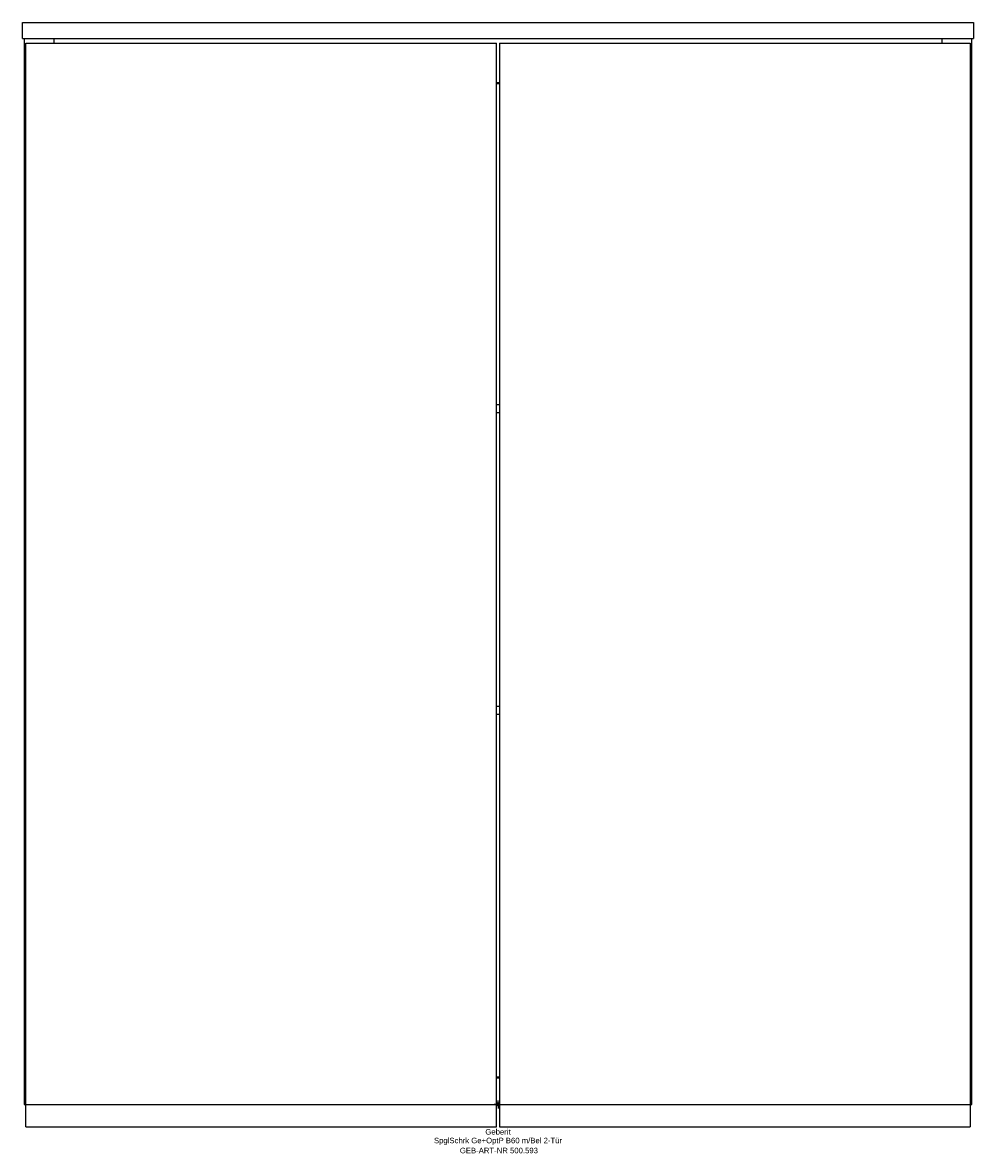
# Model space of a CAD drawing. Header units: millimetres. Extents: x -301 to 301, y -31 to 685.
import ezdxf
from ezdxf.enums import TextEntityAlignment as Align

# ---------------------------------------------------------------- set-up
doc = ezdxf.new("R2010")
doc.units = ezdxf.units.MM
doc.layers.get('0').update_dxf_attribs({"linetype": 'CONTINUOUS'})
for name, color, linetype, lineweight in [('Arbeitspunkt(DIN)', 7, 'CONTINUOUS', 25), ('GEB-ART-NR', 1, 'CONTINUOUS', 18), ('GEB-BEZUG', 2, 'CONTINUOUS', 25), ('GEB-TEXT', 5, 'CONTINUOUS', 18)]:
    doc.layers.add(name, color=color, linetype=linetype, lineweight=lineweight)
doc.layers.add('GEB-KONTUR-A', color=5, linetype='CONTINUOUS')
doc.styles.get("Standard").update_dxf_attribs({"font": 'arial.ttf'})

# ---------------------------------------------------------------- blocks, each defined once
blk = doc.blocks.new('Einfügepunkt')
at = {"layer": 'GEB-BEZUG'}
for p, q in [((-0.71, -0.71), (0.71, 0.71)), ((-0.71, 0.71), (0.71, -0.71))]:
    blk.add_line(p, q, dxfattribs=at)

msp = doc.modelspace()

# ---------------------------------------------------------------- linework, layer by layer
at = {"layer": 'Arbeitspunkt(DIN)', "ltscale": 25}
for q in [(-2.5, 0), (0, 2.5), (0, -2.5), (2.5, 0)]:
    msp.add_line((0, 0), q, dxfattribs=at)
at = {"layer": 'GEB-KONTUR-A', "ltscale": 25}
for p, q in [((-301, 685), (301, 685)), ((-301, 675), (-301, 685)), ((301, 685), (301, 675)), ((-301, 675), (301, 675)), ((-300, 675), (-300, 0)), ((-281, 672), (-281, 675)), ((281, 675), (281, 672)), ((300, 0), (300, 675)), ((-299, 0), (-299, 672)), ((-299, 672), (-1, 672)), ((-1, 0), (-1, 672)), ((1, 672), (299, 672)), ((1, 672), (1, 0)), ((299, 672), (299, 0)), ((-1, 647), (1, 647)), ((-1, 646.5), (1, 646.5)), ((-1, 443.2), (1, 443.2)), ((-1, 438.2), (1, 438.2)), ((-1, 252.2), (1, 252.2)), ((-1, 247.2), (1, 247.2)), ((-1, 17.5), (1, 17.5)), ((-1, 17), (1, 17)), ((-300, 0), (-299, 0)), ((-299, -14), (-299, 0)), ((-299, 0), (-1, 0)), ((-1, 1), (1, 1)), ((-1, -14), (-1, 0)), ((1, 0), (299, 0)), ((1, 0), (1, -14)), ((299, 0), (299, -14)), ((299, 0), (300, 0)), ((-299, -14), (-1, -14)), ((1, -14), (299, -14))]:
    msp.add_line(p, q, dxfattribs=at)

# ---------------------------------------------------------------- block references
at = {"ltscale": 25}
msp.add_blockref('Einfügepunkt', (0, 0), dxfattribs=at)

# ---------------------------------------------------------------- texts
at = {"layer": 'GEB-ART-NR'}
msp.add_text('GEB-ART-NR 500.593', height=3.5, dxfattribs=at).set_placement((0.55, -30.84), align=Align.CENTER)
at = {"layer": 'GEB-TEXT'}
for s, p in [('SpglSchrk Ge+OptP B60 m/Bel 2-Tür', (0, -24.5)), ('Geberit', (0, -19))]:
    msp.add_text(s, height=3.5, dxfattribs=at).set_placement(p, align=Align.CENTER)

doc.saveas('drawing.dxf')
